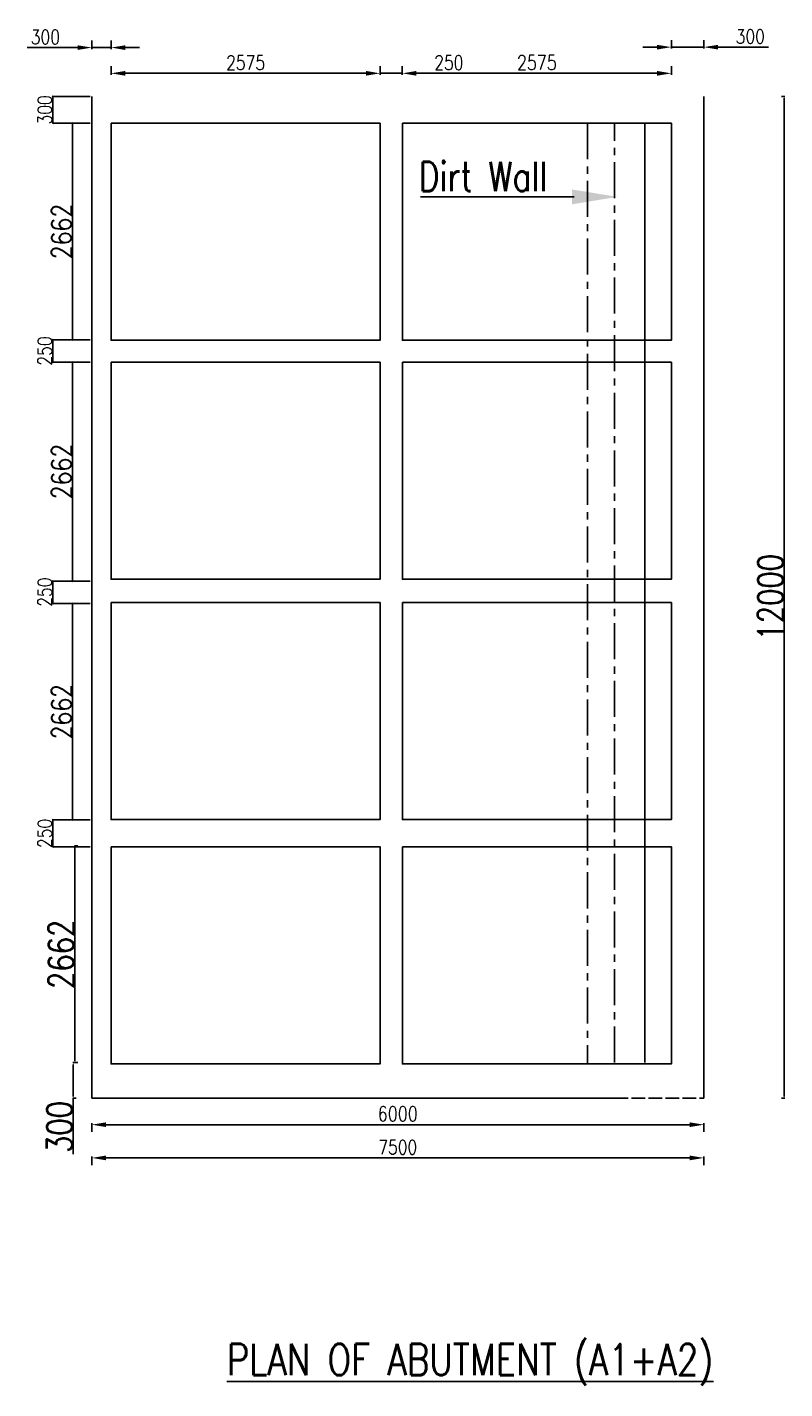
# Model space of a CAD drawing. Header units: metres. Extents: x -1840 to 884, y 14 to 537.
# Tile 2 of 10: x -1765 to -1698, y 389 to 509. Entities that reach past the tile are written whole.
import ezdxf
from ezdxf import colors
from ezdxf.entities.mleader import LeaderData, LeaderLine
from ezdxf.math import Vec2, Vec3

# ---------------------------------------------------------------- set-up
doc = ezdxf.new("R2010")
doc.units = ezdxf.units.M
doc.header["$LTSCALE"] = 0.1
doc.header["$PDMODE"] = 34
doc.header["$PDSIZE"] = 0.25
doc.linetypes.add('ACAD_ISO02W100', pattern=[15, 12, -3])
doc.linetypes.add('CENTER', pattern=[50.8, 31.75, -6.35, 6.35, -6.35])
doc.layers.add('ABUTEMENT', color=7, linetype='Continuous')
doc.layers.add('TEXT', color=7, linetype='Continuous')
doc.styles.add('ROMANS', font='romans.shx', dxfattribs={"width": 0.8})
doc.styles.get("Standard").update_dxf_attribs({"font": 'times.ttf', "width": 0.8, "height": 0.6})
doc.dimstyles.new('1-100', dxfattribs={"dimscale": 0.8, "dimtxt": 0.2, "dimasz": 0.15, "dimexe": 0.05, "dimexo": 0.2, "dimgap": 0.1, "dimtad": 1, "dimdec": 0, "dimlfac": 1000, "dimzin": 1, "dimdsep": 46, "dimtxsty": 'ROMANS', "dimblk": 'OBLIQUE', "dimcen": 0.2, "dimadec": 0, "dimazin": 0, "dimtfac": 1, "dimtdec": 0, "dimtmove": 0, "dimatfit": 3, "dimldrblk": 'OPEN30', "dimfxl": 1, "dimarcsym": 0})
doc.dimstyles.new('METER', dxfattribs={"dimscale": 0.5, "dimtxt": 2.5, "dimasz": 2.5, "dimexe": 1.25, "dimexo": 0.625, "dimtad": 1, "dimrnd": 0.5, "dimdsep": 46, "dimtxsty": 'Standard', "dimcen": 2.5, "dimaunit": 1, "dimadec": 1, "dimazin": 1, "dimtfac": 1, "dimtmove": 0, "dimatfit": 3, "dimfxl": 1, "dimarcsym": 0})

# ---------------------------------------------------------------- blocks, each defined once
blk = doc.blocks.new('_Oblique')
at = {"color": 0, "linetype": 'ByBlock', "lineweight": -2}
blk.add_line((-0.5, -0.5), (0.5, 0.5), dxfattribs=at)
blk = doc.blocks.new('*D230')
at = {"layer": 'ABUTEMENT', "color": 0, "lineweight": -2, "ltscale": 10, "transparency": 16777216}
for p, q in [((-1759.72, 502.91), (-1763.04, 502.91)), ((-1763, 502.91), (-1763, 500.55)), ((-1759.72, 500.55), (-1763.04, 500.55))]:
    blk.add_line(p, q, dxfattribs=at)
at = {"layer": 'Defpoints', "color": 0, "ltscale": 10, "transparency": 16777216}
for p in [(-1759.56, 502.91), (-1763, 500.55), (-1759.56, 500.55)]:
    blk.add_point(p, dxfattribs=at)
at = {"layer": 'ABUTEMENT', "color": 0, "lineweight": -2, "ltscale": 10, "transparency": 16777216, "xscale": 0.12, "yscale": 0.12, "zscale": 0.12}
for p, rotation in [((-1763, 502.91), 90), ((-1763, 500.55), 270)]:
    blk.add_blockref('_Oblique', p, dxfattribs=dict(at, rotation=rotation))
at = {"layer": 'ABUTEMENT', "color": 0, "ltscale": 10, "transparency": 16777216, "insert": (-1763.71, 501.73), "char_height": 0.52, "attachment_point": 5, "rotation": 90, "style": 'ROMANS'}
blk.add_mtext('{\\H2.41077x;300}', dxfattribs=at)
blk = doc.blocks.new('_Open30')
at = {"color": 0, "linetype": 'ByBlock', "lineweight": -2}
for p, q in [((-1, 0.27), (0, 0)), ((0, 0), (-1, -0.27)), ((0, 0), (-1, 0))]:
    blk.add_line(p, q, dxfattribs=at)
blk = doc.blocks.new('*D231')
at = {"layer": 'ABUTEMENT', "color": 0, "lineweight": -2, "ltscale": 10, "transparency": 16777216}
for p, q in [((-1759.72, 500.55), (-1761.31, 500.55)), ((-1761.27, 500.55), (-1761.27, 481.45)), ((-1759.72, 481.45), (-1761.31, 481.45))]:
    blk.add_line(p, q, dxfattribs=at)
at = {"layer": 'Defpoints', "color": 0, "ltscale": 10, "transparency": 16777216}
for p in [(-1759.56, 500.55), (-1761.27, 481.45), (-1759.56, 481.45)]:
    blk.add_point(p, dxfattribs=at)
at = {"layer": 'ABUTEMENT', "color": 0, "lineweight": -2, "ltscale": 10, "transparency": 16777216, "xscale": 0.12, "yscale": 0.12, "zscale": 0.12}
for p, rotation in [((-1761.27, 500.55), 90), ((-1761.27, 481.45), 270)]:
    blk.add_blockref('_Oblique', p, dxfattribs=dict(at, rotation=rotation))
at = {"layer": 'ABUTEMENT', "color": 0, "ltscale": 10, "transparency": 16777216, "insert": (-1762.24, 491), "char_height": 0.52, "width": 3.7873, "attachment_point": 5, "rotation": 90, "style": 'ROMANS'}
blk.add_mtext('{\\H3.42462x;2662}', dxfattribs=at)
blk = doc.blocks.new('*D232')
at = {"layer": 'ABUTEMENT', "color": 0, "lineweight": -2, "ltscale": 10, "transparency": 16777216}
for p, q in [((-1759.72, 481.45), (-1763.04, 481.45)), ((-1763, 481.45), (-1763, 479.48)), ((-1759.72, 479.48), (-1763.04, 479.48))]:
    blk.add_line(p, q, dxfattribs=at)
at = {"layer": 'Defpoints', "color": 0, "ltscale": 10, "transparency": 16777216}
for p in [(-1759.56, 481.45), (-1763, 479.48), (-1759.56, 479.48)]:
    blk.add_point(p, dxfattribs=at)
at = {"layer": 'ABUTEMENT', "color": 0, "lineweight": -2, "ltscale": 10, "transparency": 16777216, "xscale": 0.12, "yscale": 0.12, "zscale": 0.12}
for p, rotation in [((-1763, 481.45), 90), ((-1763, 479.48), 270)]:
    blk.add_blockref('_Oblique', p, dxfattribs=dict(at, rotation=rotation))
at = {"layer": 'ABUTEMENT', "color": 0, "ltscale": 10, "transparency": 16777216, "insert": (-1763.71, 480.47), "char_height": 0.52, "attachment_point": 5, "rotation": 90, "style": 'ROMANS'}
blk.add_mtext('{\\H2.41077x;250}', dxfattribs=at)
blk = doc.blocks.new('*D233')
at = {"layer": 'ABUTEMENT', "color": 0, "lineweight": -2, "ltscale": 10, "transparency": 16777216}
for p, q in [((-1759.72, 460.19), (-1763.04, 460.19)), ((-1763, 460.19), (-1763, 458.22)), ((-1759.72, 458.22), (-1763.04, 458.22))]:
    blk.add_line(p, q, dxfattribs=at)
at = {"layer": 'Defpoints', "color": 0, "ltscale": 10, "transparency": 16777216}
for p in [(-1759.56, 460.19), (-1763, 458.22), (-1759.56, 458.22)]:
    blk.add_point(p, dxfattribs=at)
at = {"layer": 'ABUTEMENT', "color": 0, "lineweight": -2, "ltscale": 10, "transparency": 16777216, "xscale": 0.12, "yscale": 0.12, "zscale": 0.12}
for p, rotation in [((-1763, 460.19), 90), ((-1763, 458.22), 270)]:
    blk.add_blockref('_Oblique', p, dxfattribs=dict(at, rotation=rotation))
at = {"layer": 'ABUTEMENT', "color": 0, "ltscale": 10, "transparency": 16777216, "insert": (-1763.71, 459.21), "char_height": 0.52, "attachment_point": 5, "rotation": 90, "style": 'ROMANS'}
blk.add_mtext('{\\H2.41077x;250}', dxfattribs=at)
blk = doc.blocks.new('*D234')
at = {"layer": 'ABUTEMENT', "color": 0, "lineweight": -2, "ltscale": 10, "transparency": 16777216}
for p, q in [((-1759.72, 479.48), (-1761.31, 479.48)), ((-1761.27, 460.19), (-1761.27, 479.48)), ((-1759.72, 460.19), (-1761.31, 460.19))]:
    blk.add_line(p, q, dxfattribs=at)
at = {"layer": 'Defpoints', "color": 0, "ltscale": 10, "transparency": 16777216}
for p in [(-1761.27, 479.48), (-1759.56, 479.48), (-1759.56, 460.19)]:
    blk.add_point(p, dxfattribs=at)
at = {"layer": 'ABUTEMENT', "color": 0, "lineweight": -2, "ltscale": 10, "transparency": 16777216, "xscale": 0.12, "yscale": 0.12, "zscale": 0.12}
for p, rotation in [((-1761.27, 479.48), 90), ((-1761.27, 460.19), 270)]:
    blk.add_blockref('_Oblique', p, dxfattribs=dict(at, rotation=rotation))
at = {"layer": 'ABUTEMENT', "color": 0, "ltscale": 10, "transparency": 16777216, "insert": (-1762.24, 469.84), "char_height": 0.52, "attachment_point": 5, "rotation": 90, "style": 'ROMANS'}
blk.add_mtext('{\\H3.42462x;2662}', dxfattribs=at)
blk = doc.blocks.new('*D235')
at = {"layer": 'ABUTEMENT', "color": 0, "lineweight": -2, "ltscale": 10, "transparency": 16777216}
for p, q in [((-1759.72, 458.22), (-1761.31, 458.22)), ((-1761.27, 458.22), (-1761.27, 439.13)), ((-1759.72, 439.13), (-1761.31, 439.13))]:
    blk.add_line(p, q, dxfattribs=at)
at = {"layer": 'Defpoints', "color": 0, "ltscale": 10, "transparency": 16777216}
for p in [(-1759.56, 458.22), (-1761.27, 439.13), (-1759.56, 439.13)]:
    blk.add_point(p, dxfattribs=at)
at = {"layer": 'ABUTEMENT', "color": 0, "lineweight": -2, "ltscale": 10, "transparency": 16777216, "xscale": 0.12, "yscale": 0.12, "zscale": 0.12}
for p, rotation in [((-1761.27, 458.22), 90), ((-1761.27, 439.13), 270)]:
    blk.add_blockref('_Oblique', p, dxfattribs=dict(at, rotation=rotation))
at = {"layer": 'ABUTEMENT', "color": 0, "ltscale": 10, "transparency": 16777216, "insert": (-1762.24, 448.67), "char_height": 0.52, "attachment_point": 5, "rotation": 90, "style": 'ROMANS'}
blk.add_mtext('{\\H3.42462x;2662}', dxfattribs=at)
blk = doc.blocks.new('*D236')
at = {"layer": 'ABUTEMENT', "color": 0, "lineweight": -2, "ltscale": 10, "transparency": 16777216}
for p, q in [((-1759.72, 439.13), (-1763.04, 439.13)), ((-1763, 439.13), (-1763, 436.76)), ((-1759.72, 436.76), (-1763.04, 436.76))]:
    blk.add_line(p, q, dxfattribs=at)
at = {"layer": 'Defpoints', "color": 0, "ltscale": 10, "transparency": 16777216}
for p in [(-1759.56, 439.13), (-1763, 436.76), (-1759.56, 436.76)]:
    blk.add_point(p, dxfattribs=at)
at = {"layer": 'ABUTEMENT', "color": 0, "lineweight": -2, "ltscale": 10, "transparency": 16777216, "xscale": 0.12, "yscale": 0.12, "zscale": 0.12}
for p, rotation in [((-1763, 439.13), 90), ((-1763, 436.76), 270)]:
    blk.add_blockref('_Oblique', p, dxfattribs=dict(at, rotation=rotation))
at = {"layer": 'ABUTEMENT', "color": 0, "ltscale": 10, "transparency": 16777216, "insert": (-1763.71, 437.94), "char_height": 0.52, "attachment_point": 5, "rotation": 90, "style": 'ROMANS'}
blk.add_mtext('{\\H2.41077x;250}', dxfattribs=at)
blk = doc.blocks.new('*D246')
at = {"color": 0, "linetype": 'Continuous', "lineweight": -2, "transparency": 16777216}
for p, q in [((-1698.77, 502.91), (-1698.47, 502.91)), ((-1698.52, 502.76), (-1698.52, 414.75)), ((-1698.77, 414.6), (-1698.47, 414.6))]:
    blk.add_line(p, q, dxfattribs=at)
at = {"color": 0, "linetype": 'Continuous', "transparency": 16777216}
for points in [[(-1698.54, 502.76), (-1698.49, 502.76), (-1698.52, 502.91)], [(-1698.54, 414.75), (-1698.49, 414.75), (-1698.52, 414.6)]]:
    blk.add_solid(points, dxfattribs=at)
at = {"layer": 'Defpoints', "color": 0, "linetype": 'Continuous', "transparency": 16777216}
for p in [(-1705.61, 502.91), (-1705.61, 414.6), (-1698.52, 414.6)]:
    blk.add_point(p, dxfattribs=at)
at = {"color": 0, "linetype": 'Continuous', "transparency": 16777216, "insert": (-1699.73, 458.76), "char_height": 0.55, "attachment_point": 5, "rotation": 90, "style": 'ROMANS'}
blk.add_mtext('{\\H4.04727x;12000}', dxfattribs=at)
blk = doc.blocks.new('*D237')
at = {"color": 0, "linetype": 'ByBlock', "lineweight": -2, "transparency": 16777216}
for p, q in [((-1760.8, 436.83), (-1761.1, 436.83)), ((-1761.05, 436.68), (-1761.05, 417.88)), ((-1760.8, 417.73), (-1761.1, 417.73))]:
    blk.add_line(p, q, dxfattribs=at)
at = {"color": 0, "linetype": 'ByBlock', "transparency": 16777216}
for points in [[(-1761.07, 436.68), (-1761.02, 436.68), (-1761.05, 436.83)], [(-1761.07, 417.88), (-1761.02, 417.88), (-1761.05, 417.73)]]:
    blk.add_solid(points, dxfattribs=at)
at = {"layer": 'Defpoints', "color": 0, "linetype": 'ByBlock', "transparency": 16777216}
for p in [(-1757.2, 436.83), (-1761.05, 417.73), (-1757.2, 417.73)]:
    blk.add_point(p, dxfattribs=at)
at = {"color": 0, "linetype": 'ByBlock', "transparency": 16777216, "insert": (-1762.26, 427.28), "char_height": 0.55, "attachment_point": 5, "rotation": 90, "style": 'ROMANS'}
blk.add_mtext('{\\H4.04727x;2662}', dxfattribs=at)
blk = doc.blocks.new('*D238')
at = {"color": 0, "linetype": 'ByBlock', "lineweight": -2, "transparency": 16777216}
for p, q in [((-1760.95, 417.73), (-1761.25, 417.73)), ((-1761.2, 417.58), (-1761.2, 414.75)), ((-1760.95, 414.6), (-1761.25, 414.6)), ((-1761.2, 414.6), (-1761.2, 409.67))]:
    blk.add_line(p, q, dxfattribs=at)
at = {"color": 0, "linetype": 'ByBlock', "transparency": 16777216}
for points in [[(-1761.23, 417.58), (-1761.18, 417.58), (-1761.2, 417.73)], [(-1761.23, 414.75), (-1761.18, 414.75), (-1761.2, 414.6)]]:
    blk.add_solid(points, dxfattribs=at)
at = {"layer": 'Defpoints', "color": 0, "linetype": 'ByBlock', "transparency": 16777216}
for p in [(-1757.2, 417.73), (-1761.2, 414.6), (-1759.56, 414.6)]:
    blk.add_point(p, dxfattribs=at)
at = {"color": 0, "linetype": 'ByBlock', "transparency": 16777216, "insert": (-1762.41, 412.06), "char_height": 0.55, "attachment_point": 5, "rotation": 90, "style": 'ROMANS'}
blk.add_mtext('{\\H4.04727x;300}', dxfattribs=at)
blk = doc.blocks.new('*D241')
at = {"color": 0, "linetype": 'ByBlock', "lineweight": -2, "transparency": 16777216}
for p, q in [((-1757.87, 504.82), (-1757.87, 505.57)), ((-1734.15, 504.82), (-1734.15, 505.57)), ((-1756.62, 504.95), (-1735.4, 504.95))]:
    blk.add_line(p, q, dxfattribs=at)
at = {"color": 0, "linetype": 'ByBlock', "transparency": 16777216}
for points in [[(-1756.62, 505.16), (-1756.62, 504.74), (-1757.87, 504.95)], [(-1735.4, 505.16), (-1735.4, 504.74), (-1734.15, 504.95)]]:
    blk.add_solid(points, dxfattribs=at)
at = {"layer": 'Defpoints', "color": 0, "linetype": 'ByBlock', "transparency": 16777216}
for p in [(-1734.15, 504.95), (-1757.87, 500.55), (-1734.15, 500.55)]:
    blk.add_point(p, dxfattribs=at)
at = {"color": 0, "linetype": 'ByBlock', "transparency": 16777216, "insert": (-1746.01, 505.89), "char_height": 1.25, "attachment_point": 5, "style": 'ROMANS'}
blk.add_mtext('{\\Fromans|c186;2575}', dxfattribs=at)
blk = doc.blocks.new('*D242')
at = {"color": 0, "linetype": 'ByBlock', "lineweight": -2, "transparency": 16777216}
for p, q in [((-1732.19, 504.82), (-1732.19, 505.57)), ((-1708.47, 504.82), (-1708.47, 505.57)), ((-1730.94, 504.95), (-1709.72, 504.95))]:
    blk.add_line(p, q, dxfattribs=at)
at = {"color": 0, "linetype": 'ByBlock', "transparency": 16777216}
for points in [[(-1730.94, 505.16), (-1730.94, 504.74), (-1732.19, 504.95)], [(-1709.72, 505.16), (-1709.72, 504.74), (-1708.47, 504.95)]]:
    blk.add_solid(points, dxfattribs=at)
at = {"layer": 'Defpoints', "color": 0, "linetype": 'ByBlock', "transparency": 16777216}
for p in [(-1708.47, 504.95), (-1732.19, 500.55), (-1708.47, 500.55)]:
    blk.add_point(p, dxfattribs=at)
at = {"color": 0, "linetype": 'ByBlock', "transparency": 16777216, "insert": (-1720.33, 505.9), "char_height": 1.25, "attachment_point": 5, "style": 'ROMANS'}
blk.add_mtext('{\\Fromans|c186;\\H1.0268x;2575}', dxfattribs=at)
blk = doc.blocks.new('*D243')
at = {"color": 0, "linetype": 'ByBlock', "lineweight": -2, "transparency": 16777216}
for p, q in [((-1759.56, 507.09), (-1759.56, 507.84)), ((-1757.87, 507.09), (-1757.87, 507.84)), ((-1760.81, 507.22), (-1765.26, 507.22)), ((-1757.87, 507.22), (-1759.56, 507.22)), ((-1756.62, 507.22), (-1755.37, 507.22))]:
    blk.add_line(p, q, dxfattribs=at)
at = {"color": 0, "linetype": 'ByBlock', "transparency": 16777216}
for points in [[(-1760.81, 507.42), (-1760.81, 507.01), (-1759.56, 507.22)], [(-1756.62, 507.42), (-1756.62, 507.01), (-1757.87, 507.22)]]:
    blk.add_solid(points, dxfattribs=at)
at = {"layer": 'Defpoints', "color": 0, "linetype": 'ByBlock', "transparency": 16777216}
for p in [(-1759.56, 507.22), (-1759.56, 502.91), (-1757.87, 500.55)]:
    blk.add_point(p, dxfattribs=at)
at = {"color": 0, "linetype": 'ByBlock', "transparency": 16777216, "insert": (-1763.66, 508.15), "char_height": 1.25, "attachment_point": 5, "style": 'ROMANS'}
blk.add_mtext('{\\Fromans|c186;300}', dxfattribs=at)
blk = doc.blocks.new('*D244')
at = {"color": 0, "linetype": 'ByBlock', "lineweight": -2, "transparency": 16777216}
for p, q in [((-1708.47, 507.13), (-1708.47, 507.88)), ((-1705.61, 507.13), (-1705.61, 507.88)), ((-1709.72, 507.26), (-1710.97, 507.26)), ((-1708.47, 507.26), (-1705.61, 507.26)), ((-1704.36, 507.26), (-1699.91, 507.26))]:
    blk.add_line(p, q, dxfattribs=at)
at = {"color": 0, "linetype": 'ByBlock', "transparency": 16777216}
for points in [[(-1709.72, 507.46), (-1709.72, 507.05), (-1708.47, 507.26)], [(-1704.36, 507.46), (-1704.36, 507.05), (-1705.61, 507.26)]]:
    blk.add_solid(points, dxfattribs=at)
at = {"layer": 'Defpoints', "color": 0, "linetype": 'ByBlock', "transparency": 16777216}
for p in [(-1705.61, 507.26), (-1705.61, 502.91), (-1708.47, 500.55)]:
    blk.add_point(p, dxfattribs=at)
at = {"color": 0, "linetype": 'ByBlock', "transparency": 16777216, "insert": (-1701.51, 508.19), "char_height": 1.25, "attachment_point": 5, "style": 'ROMANS'}
blk.add_mtext('{\\Fromans|c186;300}', dxfattribs=at)
blk = doc.blocks.new('*D245')
at = {"color": 0, "linetype": 'ByBlock', "lineweight": -2, "transparency": 16777216}
for p, q in [((-1734.15, 504.82), (-1734.15, 505.57)), ((-1732.19, 504.82), (-1732.19, 505.57)), ((-1735.4, 504.95), (-1736.65, 504.95)), ((-1734.15, 504.95), (-1732.19, 504.95)), ((-1730.94, 504.95), (-1726.49, 504.95))]:
    blk.add_line(p, q, dxfattribs=at)
at = {"color": 0, "linetype": 'ByBlock', "transparency": 16777216}
for points in [[(-1735.4, 505.16), (-1735.4, 504.74), (-1734.15, 504.95)], [(-1730.94, 505.16), (-1730.94, 504.74), (-1732.19, 504.95)]]:
    blk.add_solid(points, dxfattribs=at)
at = {"layer": 'Defpoints', "color": 0, "linetype": 'ByBlock', "transparency": 16777216}
for p in [(-1732.19, 504.95), (-1734.15, 500.55), (-1732.19, 500.55)]:
    blk.add_point(p, dxfattribs=at)
at = {"color": 0, "linetype": 'ByBlock', "transparency": 16777216, "insert": (-1728.09, 505.89), "char_height": 1.25, "attachment_point": 5, "style": 'ROMANS'}
blk.add_mtext('{\\Fromans|c186;250}', dxfattribs=at)
blk = doc.blocks.new('*D239')
at = {"color": 0, "linetype": 'ByBlock', "lineweight": -2, "transparency": 16777216}
for p, q in [((-1759.56, 412.39), (-1759.56, 411.64)), ((-1758.31, 412.26), (-1706.86, 412.26)), ((-1705.61, 412.39), (-1705.61, 411.64))]:
    blk.add_line(p, q, dxfattribs=at)
at = {"color": 0, "linetype": 'ByBlock', "transparency": 16777216}
for points in [[(-1758.31, 412.47), (-1758.31, 412.05), (-1759.56, 412.26)], [(-1706.86, 412.47), (-1706.86, 412.05), (-1705.61, 412.26)]]:
    blk.add_solid(points, dxfattribs=at)
at = {"layer": 'Defpoints', "color": 0, "linetype": 'ByBlock', "transparency": 16777216}
for p in [(-1759.56, 414.6), (-1705.61, 414.6), (-1705.61, 412.26)]:
    blk.add_point(p, dxfattribs=at)
at = {"color": 0, "linetype": 'ByBlock', "transparency": 16777216, "insert": (-1732.59, 413.22), "char_height": 1.25, "attachment_point": 5, "style": 'ROMANS'}
blk.add_mtext('{\\Fromans|c186;\\H1.0268x;6000}', dxfattribs=at)
blk = doc.blocks.new('*D240')
at = {"color": 0, "linetype": 'ByBlock', "lineweight": -2, "transparency": 16777216}
for p, q in [((-1759.56, 409.45), (-1759.56, 408.7)), ((-1758.31, 409.33), (-1706.86, 409.33)), ((-1705.61, 409.45), (-1705.61, 408.7))]:
    blk.add_line(p, q, dxfattribs=at)
at = {"color": 0, "linetype": 'ByBlock', "transparency": 16777216}
for points in [[(-1758.31, 409.54), (-1758.31, 409.12), (-1759.56, 409.33)], [(-1706.86, 409.54), (-1706.86, 409.12), (-1705.61, 409.33)]]:
    blk.add_solid(points, dxfattribs=at)
at = {"layer": 'Defpoints', "color": 0, "linetype": 'ByBlock', "transparency": 16777216}
for p in [(-1759.56, 414.6), (-1705.61, 414.6), (-1705.61, 409.33)]:
    blk.add_point(p, dxfattribs=at)
at = {"color": 0, "linetype": 'ByBlock', "transparency": 16777216, "insert": (-1732.59, 410.27), "char_height": 1.25, "attachment_point": 5, "style": 'ROMANS'}
blk.add_mtext('{\\Fromans|c186;7500}', dxfattribs=at)

msp = doc.modelspace()

# ---------------------------------------------------------------- linework, layer by layer
at = {"linetype": 'Continuous'}
for p, q in [((-1759.5634, 502.9102), (-1759.5634, 414.6013)), ((-1759.5634, 414.6013), (-1713.4907, 414.6013))]:
    msp.add_line(p, q, dxfattribs=at)
at = {"color": 0, "linetype": 'CENTER'}
msp.add_line((-1715.8476, 500.5479), (-1715.8476, 417.623), dxfattribs=at)
at = {"linetype": 'CENTER'}
msp.add_line((-1713.4907, 417.7297), (-1713.4907, 500.5479), dxfattribs=at)
at = {"color": 0, "linetype": 'ByBlock', "lineweight": -2}
msp.add_line((-1710.7959, 500.5479), (-1710.7959, 417.7297), dxfattribs=at)
at = {"linetype": 'ACAD_ISO02W100'}
msp.add_line((-1713.4907, 414.6013), (-1705.6107, 414.6013), dxfattribs=at)
at = {"color": 0, "linetype": 'ByBlock'}
for points in [[(-1757.8659, 500.5479), (-1734.1461, 500.5479), (-1734.1461, 481.4114), (-1757.8659, 481.4114)], [(-1732.1872, 500.5479), (-1708.4674, 500.5479), (-1708.4674, 481.4114), (-1732.1872, 481.4114)], [(-1732.1872, 500.5479), (-1708.4674, 500.5479), (-1708.4674, 481.4114), (-1732.1872, 481.4114)], [(-1757.8659, 479.4762), (-1734.1461, 479.4762), (-1734.1461, 460.3398), (-1757.8659, 460.3398)], [(-1732.1872, 479.4762), (-1708.4674, 479.4762), (-1708.4674, 460.3398), (-1732.1872, 460.3398)], [(-1732.1872, 479.4762), (-1708.4674, 479.4762), (-1708.4674, 460.3398), (-1732.1872, 460.3398)], [(-1757.8659, 458.2918), (-1734.1461, 458.2918), (-1734.1461, 439.1553), (-1757.8659, 439.1553)], [(-1732.1872, 458.2918), (-1708.4674, 458.2918), (-1708.4674, 439.1553), (-1732.1872, 439.1553)], [(-1732.1872, 458.2918), (-1708.4674, 458.2918), (-1708.4674, 439.1553), (-1732.1872, 439.1553)], [(-1757.8659, 436.7595), (-1734.1461, 436.7595), (-1734.1461, 417.623), (-1757.8659, 417.623)], [(-1732.1872, 436.7595), (-1708.4674, 436.7595), (-1708.4674, 417.623), (-1732.1872, 417.623)], [(-1732.1872, 436.7595), (-1708.4674, 436.7595), (-1708.4674, 417.623), (-1732.1872, 417.623)]]:
    msp.add_lwpolyline(points, close=True, dxfattribs=at)
at = {"layer": 'ABUTEMENT', "linetype": 'ByBlock', "ltscale": 10}
msp.add_line((-1705.6107, 502.9102), (-1705.6107, 414.6013), dxfattribs=at)
at = {"layer": 'ABUTEMENT', "ltscale": 10}
for p, q in [((-1732.1872, 500.5479), (-1732.1872, 481.4506)), ((-1724.578, 500.5479), (-1732.1872, 500.5479))]:
    msp.add_line(p, q, dxfattribs=at)

# ---------------------------------------------------------------- texts
at = {"layer": 'TEXT', "insert": (-1726.2172, 391.092), "char_height": 2.756087, "width": 77.679598, "attachment_point": 5, "style": 'ROMANS'}
msp.add_mtext('{\\LPLAN OF ABUTMENT (A1+A2)}', dxfattribs=at)

# ---------------------------------------------------------------- dimensions: what is measured, and where the dimension line sits
at = {"color": 0, "linetype": 'ByBlock'}
for base, p1, p2, text, picture, middle in [((-1759.5634, 507.2155), (-1757.8659, 500.5479), (-1759.5634, 502.9102), '{\\Fromans|c186;300}', '*D243', (-1763.6616, 508.153)), ((-1705.6107, 507.256), (-1708.4674, 500.5479), (-1705.6107, 502.9102), '{\\Fromans|c186;300}', '*D244', (-1701.5125, 508.1935)), ((-1734.1461, 504.9483), (-1757.8659, 500.5479), (-1734.1461, 500.5479), '{\\Fromans|c186;2575}', '*D241', (-1746.006, 505.8858)), ((-1732.1872, 504.9483), (-1734.1461, 500.5479), (-1732.1872, 500.5479), '{\\Fromans|c186;250}', '*D245', (-1728.089, 505.8858)), ((-1708.4674, 504.9483), (-1732.1872, 500.5479), (-1708.4674, 500.5479), '{\\Fromans|c186;\\H1.0268x;2575}', '*D242', (-1720.3273, 505.9026)), ((-1705.6107, 412.2627), (-1759.5634, 414.6013), (-1705.6107, 414.6013), '{\\Fromans|c186;\\H1.0268x;6000}', '*D239', (-1732.587, 413.217)), ((-1705.6107, 409.3293), (-1759.5634, 414.6013), (-1705.6107, 414.6013), '{\\Fromans|c186;7500}', '*D240', (-1732.587, 410.2668))]:
    dim = msp.add_linear_dim(base=base, p1=p1, p2=p2, text=text, dimstyle='METER', override={"dimtxsty": 'ROMANS', "dimfxl": 0.25, "dimfxlon": 1}, dxfattribs=at)
    dim.commit()
    dim.dimension.update_dxf_attribs({"geometry": picture, "text_midpoint": middle})
at = {"linetype": 'Continuous'}
dim = msp.add_linear_dim(base=(-1698.5191, 414.6013), p1=(-1705.6107, 502.9102), p2=(-1705.6107, 414.6013), angle=90, text='{\\H4.04727x;12000}', dimstyle='1-100', override={"dimscale": 1, "dimtxt": 0.55, "dimfxl": 0.25, "dimfxlon": 1}, dxfattribs=at)
dim.commit()
dim.dimension.update_dxf_attribs({"geometry": '*D246', "text_midpoint": (-1699.7321, 458.7558)})
at = {"linetype": 'ByBlock'}
for base, p1, p2, text, picture, middle in [((-1761.0479, 417.7297), (-1757.201, 436.8254), (-1757.201, 417.7297), '{\\H4.04727x;2662}', '*D237', (-1762.2609, 427.2776)), ((-1761.2017, 414.6013), (-1757.201, 417.7297), (-1759.5634, 414.6013), '{\\H4.04727x;300}', '*D238', (-1762.4147, 412.0617))]:
    dim = msp.add_linear_dim(base=base, p1=p1, p2=p2, angle=90, text=text, dimstyle='1-100', override={"dimscale": 1, "dimtxt": 0.55, "dimfxl": 0.25, "dimfxlon": 1}, dxfattribs=at)
    dim.commit()
    dim.dimension.update_dxf_attribs({"geometry": picture, "text_midpoint": middle})
at = {"layer": 'ABUTEMENT', "ltscale": 10}
for base, p1, p2, text, picture, middle in [((-1763.0001, 500.5479), (-1759.5634, 502.9102), (-1759.5634, 500.5479), '{\\H2.41077x;300}', '*D230', (-1763.0001, 501.729)), ((-1763.0001, 479.482), (-1759.5634, 481.4506), (-1759.5634, 479.482), '{\\H2.41077x;250}', '*D232', (-1763.0001, 480.4663)), ((-1763.0001, 458.2208), (-1759.5634, 460.1894), (-1759.5634, 458.2208), '{\\H2.41077x;250}', '*D233', (-1763.0001, 459.2051)), ((-1763.0001, 436.7627), (-1759.5634, 439.125), (-1759.5634, 436.7627), '{\\H2.41077x;250}', '*D236', (-1763.0001, 437.9438))]:
    dim = msp.add_linear_dim(base=base, p1=p1, p2=p2, angle=270, text=text, dimstyle='1-100', override={"dimtxt": 0.65}, dxfattribs=at)
    dim.commit()
    dim.dimension.update_dxf_attribs({"geometry": picture, "text_midpoint": middle, "dimtype": 160})
for base, p1, p2, picture, middle in [((-1761.2697, 481.4506), (-1759.5634, 500.5479), (-1759.5634, 481.4506), '*D231', (-1762.2401, 490.9993)), ((-1761.2697, 479.482), (-1759.5634, 460.1894), (-1759.5634, 479.482), '*D234', (-1762.2401, 469.8357)), ((-1761.2697, 439.125), (-1759.5634, 458.2208), (-1759.5634, 439.125), '*D235', (-1762.2401, 448.6729))]:
    dim = msp.add_linear_dim(base=base, p1=p1, p2=p2, angle=270, text='{\\H3.42462x;2662}', dimstyle='1-100', override={"dimtxt": 0.65}, dxfattribs=at)
    dim.commit()
    dim.dimension.update_dxf_attribs({"geometry": picture, "text_midpoint": middle})

# ---------------------------------------------------------------- leaders
at = {"color": 0, "linetype": 'ByBlock'}
ml = msp.add_multileader_mtext('Standard', dxfattribs=at)
ml.set_content('Dirt Wall', style='ROMANS')
ml.set_leader_properties()
ml.build(insert=Vec2(0, 0))
ml.multileader.update_dxf_attribs({"text_right_attachment_type": 6, "dogleg_length": 0.36})
ctx = ml.context
ctx.base_point, ctx.char_height, ctx.plane_origin = Vec3(-1733.7137, 495.8533), 2.567, Vec3(-1713.2331, 494.0564)
ctx.right_attachment, ctx.text_align_type = 6, 2
notes = []
notes.append((ctx, [(0, (1, 1, 0), (-1717.0321, 494.0564), (-1, 0), 0.36, [(0, [(-1713.2331, 494.0564)], 0, [])])]))
ctx.mtext.insert, ctx.mtext.width, ctx.mtext.alignment, ctx.mtext.flow_direction = Vec3(-1719.3921, 497.1368), 19.803723, 3, 5
for ctx, leaders in notes:
    for number, flags, end, landing, length, lines in leaders:
        leader = LeaderData()
        leader.index, (leader.has_last_leader_line, leader.has_dogleg_vector, leader.attachment_direction) = number, flags
        leader.last_leader_point, leader.dogleg_vector, leader.dogleg_length = Vec3(end), Vec3(landing), length
        for number, points, colour, breaks in lines:
            line = LeaderLine()
            line.index, line.vertices, line.color, line.breaks = number, Vec3.list(points), colors.encode_raw_color(colour), breaks
            leader.lines.append(line)
        ctx.leaders.append(leader)

doc.saveas('drawing.dxf')
